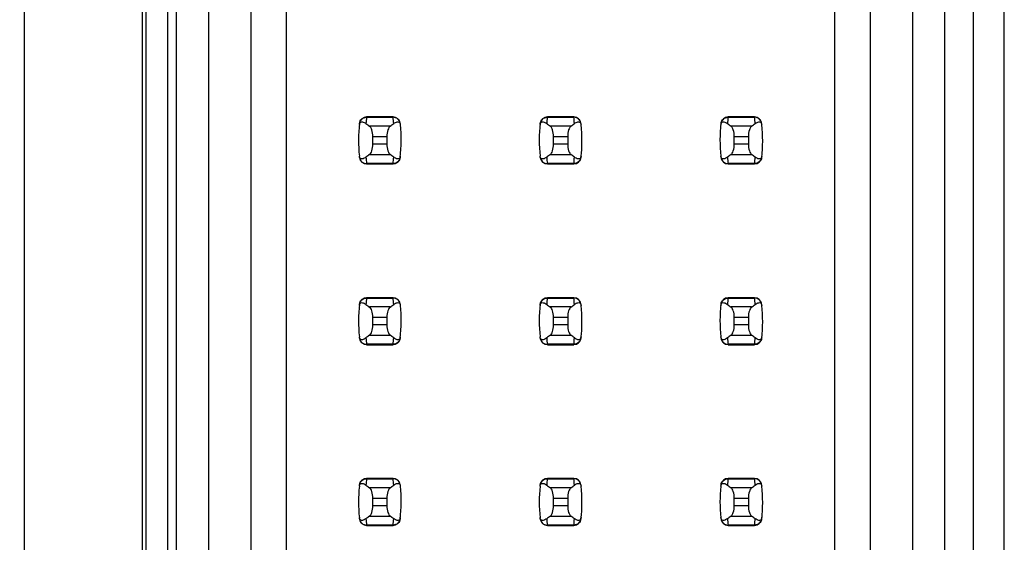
# Model space of a CAD drawing. Header units: inches. Extents: x 0 to 34, y 0 to 22.
# Tile 21 of 36: x 5.1 to 6.1, y 13.8 to 14.4. Entities that reach past the tile are written whole.
import ezdxf

# ---------------------------------------------------------------- set-up
doc = ezdxf.new("R2010")
doc.units = ezdxf.units.IN
doc.header["$LTSCALE"] = 1.87
doc.header["$MEASUREMENT"] = 0
doc.layers.get('0').update_dxf_attribs({"linetype": 'CONTINUOUS'})
doc.layers.add('DIMENSIONS', color=7, linetype='CONTINUOUS')
doc.styles.get("Standard").update_dxf_attribs({"font": 'txt', "width": 0.8})
doc.dimstyles.new('DIMSTYLE_2', dxfattribs={"dimtxt": 0.125, "dimasz": 0.18, "dimexe": 0.125, "dimexo": 0.0625, "dimgap": 0.03125, "dimtad": 0, "dimtih": 1, "dimtoh": 1, "dimlfac": 0.5, "dimzin": 4, "dimdsep": 46, "dimtxsty": 'STANDARD', "dimblk": '_FILLED', "dimblk1": '_FILLED', "dimblk2": '_FILLED', "dimcen": 0.09, "dimadec": 0, "dimazin": 0, "dimtp": 0.01, "dimtm": 0.01, "dimtfac": 1, "dimtofl": 0, "dimtmove": 0, "dimatfit": 3, "dimldrblk": '_FILLED', "dimfxl": 1, "dimtolj": 1, "dimtzin": 4, "dimarcsym": 0})

# ---------------------------------------------------------------- blocks, each defined once
blk = doc.blocks.new('*D24')
at = {"layer": 'DIMENSIONS', "color": 2, "linetype": 'CONTINUOUS'}
blk.add_line((5.1374, 14.8284), (4.2904, 14.8284), dxfattribs=at)
at = {"layer": 'DIMENSIONS', "color": 2, "linetype": 'CONTINUOUS', "insert": (4.2279, 14.8909), "char_height": 0.125, "width": 1.225, "attachment_point": 3, "line_spacing_factor": 0.9}
blk.add_mtext('4.15{\\Ftxt.shx;\\W1.000000;\\H0.125000; }[105.4]', dxfattribs=at)
blk = doc.blocks.new('_FILLED')
at = {"color": 0, "linetype": 'BYBLOCK'}
blk.add_solid([(0, 0), (-1, 0.1736), (-1, -0.1736)], dxfattribs=at)

msp = doc.modelspace()

# ---------------------------------------------------------------- linework, layer by layer
at = {"color": 7, "linetype": 'CONTINUOUS'}
for p, q in [((5.0659, 6.3484), (5.0659, 16.3564)), ((5.1959, 14.8584), (5.1959, 13.5624)), ((6.1499, 13.5624), (6.1499, 14.8584)), ((5.1999, 14.8284), (5.1999, 13.5324)), ((5.2239, 14.8284), (5.2239, 7.8744)), ((6.1159, 13.5324), (6.1159, 14.8284)), ((5.2338, 7.9085), (5.2338, 14.7983)), ((6.0842, 7.9085), (6.0842, 14.7983)), ((5.2692, 14.755), (5.2692, 13.4345)), ((5.3164, 13.4345), (5.3164, 14.7078)), ((6.0487, 13.4345), (6.0487, 14.6763)), ((5.3558, 13.4345), (5.3558, 14.6684)), ((6.0015, 14.629), (6.0015, 13.4345)), ((5.9621, 14.5896), (5.9621, 13.4345)), ((5.4736, 14.2794), (5.4443, 14.2794)), ((5.4443, 14.2794), (5.4443, 14.279)), ((5.4443, 14.279), (5.4736, 14.279)), ((5.4736, 14.279), (5.4736, 14.2794)), ((5.6736, 14.2794), (5.6443, 14.2794)), ((5.6443, 14.2794), (5.6443, 14.279)), ((5.6443, 14.279), (5.6736, 14.279)), ((5.6736, 14.279), (5.6736, 14.2794)), ((5.8736, 14.2794), (5.8443, 14.2794)), ((5.8443, 14.2794), (5.8443, 14.279)), ((5.8443, 14.279), (5.8736, 14.279)), ((5.8736, 14.279), (5.8736, 14.2794)), ((5.4703, 14.2691), (5.4476, 14.2691)), ((5.6703, 14.2691), (5.6476, 14.2691)), ((5.8703, 14.2691), (5.8476, 14.2691)), ((5.4511, 14.2492), (5.4511, 14.2577)), ((5.4511, 14.2577), (5.4668, 14.2577)), ((5.4668, 14.2577), (5.4668, 14.2492)), ((5.6511, 14.2492), (5.6511, 14.2577)), ((5.6511, 14.2577), (5.6668, 14.2577)), ((5.6668, 14.2577), (5.6668, 14.2492)), ((5.8511, 14.2492), (5.8511, 14.2577)), ((5.8511, 14.2577), (5.8668, 14.2577)), ((5.8668, 14.2577), (5.8668, 14.2492)), ((5.4668, 14.2492), (5.4511, 14.2492)), ((5.6668, 14.2492), (5.6511, 14.2492)), ((5.8668, 14.2492), (5.8511, 14.2492)), ((5.4476, 14.2378), (5.4703, 14.2378)), ((5.6476, 14.2378), (5.6703, 14.2378)), ((5.8476, 14.2378), (5.8703, 14.2378)), ((5.4736, 14.2278), (5.4443, 14.2278)), ((5.4443, 14.2278), (5.4443, 14.2274)), ((5.4443, 14.2274), (5.4736, 14.2274)), ((5.4736, 14.2274), (5.4736, 14.2278)), ((5.6736, 14.2278), (5.6443, 14.2278)), ((5.6443, 14.2278), (5.6443, 14.2274)), ((5.6443, 14.2274), (5.6736, 14.2274)), ((5.6736, 14.2274), (5.6736, 14.2278)), ((5.8736, 14.2278), (5.8443, 14.2278)), ((5.8443, 14.2278), (5.8443, 14.2274)), ((5.8443, 14.2274), (5.8736, 14.2274)), ((5.8736, 14.2274), (5.8736, 14.2278)), ((5.4736, 14.0794), (5.4443, 14.0794)), ((5.4443, 14.0794), (5.4443, 14.079)), ((5.4443, 14.079), (5.4736, 14.079)), ((5.4736, 14.079), (5.4736, 14.0794)), ((5.6736, 14.0794), (5.6443, 14.0794)), ((5.6443, 14.0794), (5.6443, 14.079)), ((5.6443, 14.079), (5.6736, 14.079)), ((5.6736, 14.079), (5.6736, 14.0794)), ((5.8736, 14.0794), (5.8443, 14.0794)), ((5.8443, 14.0794), (5.8443, 14.079)), ((5.8443, 14.079), (5.8736, 14.079)), ((5.8736, 14.079), (5.8736, 14.0794)), ((5.4703, 14.0691), (5.4476, 14.0691)), ((5.6703, 14.0691), (5.6476, 14.0691)), ((5.8703, 14.0691), (5.8476, 14.0691)), ((5.4511, 14.0492), (5.4511, 14.0577)), ((5.4511, 14.0577), (5.4668, 14.0577)), ((5.4668, 14.0577), (5.4668, 14.0492)), ((5.6511, 14.0492), (5.6511, 14.0577)), ((5.6511, 14.0577), (5.6668, 14.0577)), ((5.6668, 14.0577), (5.6668, 14.0492)), ((5.8511, 14.0492), (5.8511, 14.0577)), ((5.8511, 14.0577), (5.8668, 14.0577)), ((5.8668, 14.0577), (5.8668, 14.0492)), ((5.4668, 14.0492), (5.4511, 14.0492)), ((5.6668, 14.0492), (5.6511, 14.0492)), ((5.8668, 14.0492), (5.8511, 14.0492)), ((5.4476, 14.0378), (5.4703, 14.0378)), ((5.6476, 14.0378), (5.6703, 14.0378)), ((5.8476, 14.0378), (5.8703, 14.0378)), ((5.4736, 14.0278), (5.4443, 14.0278)), ((5.4443, 14.0278), (5.4443, 14.0274)), ((5.4443, 14.0274), (5.4736, 14.0274)), ((5.4736, 14.0274), (5.4736, 14.0278)), ((5.6736, 14.0278), (5.6443, 14.0278)), ((5.6443, 14.0278), (5.6443, 14.0274)), ((5.6443, 14.0274), (5.6736, 14.0274)), ((5.6736, 14.0274), (5.6736, 14.0278)), ((5.8736, 14.0278), (5.8443, 14.0278)), ((5.8443, 14.0278), (5.8443, 14.0274)), ((5.8443, 14.0274), (5.8736, 14.0274)), ((5.8736, 14.0274), (5.8736, 14.0278)), ((5.4736, 13.8794), (5.4443, 13.8794)), ((5.4443, 13.8794), (5.4443, 13.879)), ((5.4443, 13.879), (5.4736, 13.879)), ((5.4736, 13.879), (5.4736, 13.8794)), ((5.6736, 13.8794), (5.6443, 13.8794)), ((5.6443, 13.8794), (5.6443, 13.879)), ((5.6443, 13.879), (5.6736, 13.879)), ((5.6736, 13.879), (5.6736, 13.8794)), ((5.8736, 13.8794), (5.8443, 13.8794)), ((5.8443, 13.8794), (5.8443, 13.879)), ((5.8443, 13.879), (5.8736, 13.879)), ((5.8736, 13.879), (5.8736, 13.8794)), ((5.4703, 13.8691), (5.4476, 13.8691)), ((5.6703, 13.8691), (5.6476, 13.8691)), ((5.8703, 13.8691), (5.8476, 13.8691)), ((5.4511, 13.8492), (5.4511, 13.8577)), ((5.4511, 13.8577), (5.4668, 13.8577)), ((5.4668, 13.8492), (5.4511, 13.8492)), ((5.4668, 13.8577), (5.4668, 13.8492)), ((5.6511, 13.8492), (5.6511, 13.8577)), ((5.6511, 13.8577), (5.6668, 13.8577)), ((5.6668, 13.8492), (5.6511, 13.8492)), ((5.6668, 13.8577), (5.6668, 13.8492)), ((5.8511, 13.8492), (5.8511, 13.8577)), ((5.8511, 13.8577), (5.8668, 13.8577)), ((5.8668, 13.8492), (5.8511, 13.8492)), ((5.8668, 13.8577), (5.8668, 13.8492)), ((5.4476, 13.8378), (5.4703, 13.8378)), ((5.6476, 13.8378), (5.6703, 13.8378)), ((5.8476, 13.8378), (5.8703, 13.8378)), ((5.4736, 13.8278), (5.4443, 13.8278)), ((5.4443, 13.8278), (5.4443, 13.8274)), ((5.4443, 13.8274), (5.4736, 13.8274)), ((5.4736, 13.8274), (5.4736, 13.8278)), ((5.6736, 13.8278), (5.6443, 13.8278)), ((5.6443, 13.8278), (5.6443, 13.8274)), ((5.6443, 13.8274), (5.6736, 13.8274)), ((5.6736, 13.8274), (5.6736, 13.8278)), ((5.8736, 13.8278), (5.8443, 13.8278)), ((5.8443, 13.8278), (5.8443, 13.8274)), ((5.8443, 13.8274), (5.8736, 13.8274)), ((5.8736, 13.8274), (5.8736, 13.8278))]:
    msp.add_line(p, q, dxfattribs=at)
for centre, radius, start, end in [((5.4443, 14.2715), 0.00787, 90, 173.0471), ((5.5928, 14.261), 0.1496, 173.0991, 175.7944), ((5.4736, 14.2715), 0.00787, 6.9529, 90), ((5.3251, 14.261), 0.1496, 4.2056, 6.9009), ((5.6443, 14.2715), 0.00787, 90, 173.0471), ((5.7928, 14.261), 0.1496, 173.0991, 175.7944), ((5.6736, 14.2715), 0.00787, 6.9529, 90), ((5.5251, 14.261), 0.1496, 4.2056, 6.9009), ((5.8443, 14.2715), 0.00787, 90, 173.0471), ((5.9928, 14.261), 0.1496, 173.0991, 175.7944), ((5.8736, 14.2715), 0.00787, 6.9529, 90), ((5.7251, 14.261), 0.1496, 4.2056, 6.9009), ((5.5928, 14.2534), 0.1575, 173.0989, 186.3712), ((5.3251, 14.2534), 0.1575, 353.0989, 6.3712), ((5.7928, 14.2534), 0.1575, 173.0989, 186.3712), ((5.5251, 14.2534), 0.1575, 353.0989, 6.3712), ((5.9928, 14.2534), 0.1575, 173.0989, 186.3712), ((5.7251, 14.2534), 0.1575, 353.0989, 6.3712), ((5.4443, 14.2353), 0.00787, 186.9529, 270), ((5.5928, 14.2458), 0.1496, 184.2056, 186.9009), ((5.3251, 14.2458), 0.1496, 353.0991, 355.7944), ((5.4736, 14.2353), 0.00787, 270, 353.0471), ((5.6443, 14.2353), 0.00787, 186.9529, 270), ((5.7928, 14.2458), 0.1496, 184.2056, 186.9009), ((5.5251, 14.2458), 0.1496, 353.0991, 355.7944), ((5.6736, 14.2353), 0.00787, 270, 353.0471), ((5.8443, 14.2353), 0.00787, 186.9529, 270), ((5.9928, 14.2458), 0.1496, 184.2056, 186.9009), ((5.7251, 14.2458), 0.1496, 353.0991, 355.7944), ((5.8736, 14.2353), 0.00787, 270, 353.0471), ((5.4443, 14.0715), 0.00787, 90, 173.0471), ((5.5928, 14.061), 0.1496, 173.0991, 175.7944), ((5.4736, 14.0715), 0.00787, 6.9529, 90), ((5.3251, 14.061), 0.1496, 4.2056, 6.9009), ((5.6443, 14.0715), 0.00787, 90, 173.0471), ((5.7928, 14.061), 0.1496, 173.0991, 175.7944), ((5.6736, 14.0715), 0.00787, 6.9529, 90), ((5.5251, 14.061), 0.1496, 4.2056, 6.9009), ((5.8443, 14.0715), 0.00787, 90, 173.0471), ((5.9928, 14.061), 0.1496, 173.0991, 175.7944), ((5.8736, 14.0715), 0.00787, 6.9529, 90), ((5.7251, 14.061), 0.1496, 4.2056, 6.9009), ((5.5928, 14.0534), 0.1575, 173.0989, 186.3712), ((5.3251, 14.0534), 0.1575, 353.0989, 6.3712), ((5.7928, 14.0534), 0.1575, 173.0989, 186.3712), ((5.5251, 14.0534), 0.1575, 353.0989, 6.3712), ((5.9928, 14.0534), 0.1575, 173.0989, 186.3712), ((5.7251, 14.0534), 0.1575, 353.0989, 6.3712), ((5.4443, 14.0353), 0.00787, 186.9529, 270), ((5.5928, 14.0458), 0.1496, 184.2056, 186.9009), ((5.3251, 14.0458), 0.1496, 353.0991, 355.7944), ((5.4736, 14.0353), 0.00787, 270, 353.0471), ((5.6443, 14.0353), 0.00787, 186.9529, 270), ((5.7928, 14.0458), 0.1496, 184.2056, 186.9009), ((5.5251, 14.0458), 0.1496, 353.0991, 355.7944), ((5.6736, 14.0353), 0.00787, 270, 353.0471), ((5.8443, 14.0353), 0.00787, 186.9529, 270), ((5.9928, 14.0458), 0.1496, 184.2056, 186.9009), ((5.7251, 14.0458), 0.1496, 353.0991, 355.7944), ((5.8736, 14.0353), 0.00787, 270, 353.0471), ((5.5928, 13.8534), 0.1575, 173.6288, 186.3712), ((5.4443, 13.8715), 0.00787, 90, 173.0471), ((5.5928, 13.861), 0.1496, 173.0991, 175.7944), ((5.4736, 13.8715), 0.00787, 6.9529, 90), ((5.3251, 13.861), 0.1496, 4.2056, 6.9009), ((5.3251, 13.8534), 0.1575, 353.0989, 6.3712), ((5.7928, 13.8534), 0.1575, 173.6288, 186.3712), ((5.6443, 13.8715), 0.00787, 90, 173.0471), ((5.7928, 13.861), 0.1496, 173.0991, 175.7944), ((5.6736, 13.8715), 0.00787, 6.9529, 90), ((5.5251, 13.861), 0.1496, 4.2056, 6.9009), ((5.5251, 13.8534), 0.1575, 353.0989, 6.3712), ((5.9928, 13.8534), 0.1575, 173.6288, 186.3712), ((5.8443, 13.8715), 0.00787, 90, 173.0471), ((5.9928, 13.861), 0.1496, 173.0991, 175.7944), ((5.8736, 13.8715), 0.00787, 6.9529, 90), ((5.7251, 13.861), 0.1496, 4.2056, 6.9009), ((5.7251, 13.8534), 0.1575, 353.0989, 6.3712), ((5.4443, 13.8353), 0.00787, 186.9529, 270), ((5.5928, 13.8458), 0.1496, 184.2056, 186.9009), ((5.3251, 13.8458), 0.1496, 353.0991, 355.7944), ((5.4736, 13.8353), 0.00787, 270, 353.0471), ((5.6443, 13.8353), 0.00787, 186.9529, 270), ((5.7928, 13.8458), 0.1496, 184.2056, 186.9009), ((5.5251, 13.8458), 0.1496, 353.0991, 355.7944), ((5.6736, 13.8353), 0.00787, 270, 353.0471), ((5.8443, 13.8353), 0.00787, 186.9529, 270), ((5.9928, 13.8458), 0.1496, 184.2056, 186.9009), ((5.7251, 13.8458), 0.1496, 353.0991, 355.7944), ((5.8736, 13.8353), 0.00787, 270, 353.0471)]:
    msp.add_arc(centre, radius, start, end, dxfattribs=at)
for centre, start_param, end_param in [((5.8151, 14.3069), -2.804032, -2.774684), ((5.1028, 14.3069), -0.366909, -0.33756), ((6.0151, 14.3069), -2.804032, -2.774684), ((5.3028, 14.3069), -0.366909, -0.33756), ((6.2151, 14.3069), -2.804032, -2.774684), ((5.5028, 14.3069), -0.366909, -0.33756), ((5.8151, 14.1999), 2.774684, 2.804032), ((5.1028, 14.1999), 0.33756, 0.366909), ((6.0151, 14.1999), 2.774684, 2.804032), ((5.3028, 14.1999), 0.33756, 0.366909), ((6.2151, 14.1999), 2.774684, 2.804032), ((5.5028, 14.1999), 0.33756, 0.366909), ((5.8151, 14.1069), -2.804032, -2.774684), ((5.1028, 14.1069), -0.366909, -0.33756), ((6.0151, 14.1069), -2.804032, -2.774684), ((5.3028, 14.1069), -0.366909, -0.33756), ((6.2151, 14.1069), -2.804032, -2.774684), ((5.5028, 14.1069), -0.366909, -0.33756), ((5.8151, 13.9999), 2.774684, 2.804032), ((5.1028, 13.9999), 0.33756, 0.366909), ((6.0151, 13.9999), 2.774684, 2.804032), ((5.3028, 13.9999), 0.33756, 0.366909), ((6.2151, 13.9999), 2.774684, 2.804032), ((5.5028, 13.9999), 0.33756, 0.366909), ((5.8151, 13.9069), -2.804032, -2.774684), ((5.1028, 13.9069), -0.366909, -0.33756), ((6.0151, 13.9069), -2.804032, -2.774684), ((5.3028, 13.9069), -0.366909, -0.33756), ((6.2151, 13.9069), -2.804032, -2.774684), ((5.5028, 13.9069), -0.366909, -0.33756), ((5.8151, 13.7999), 2.774684, 2.804032), ((5.1028, 13.7999), 0.33756, 0.366909), ((6.0151, 13.7999), 2.774684, 2.804032), ((5.3028, 13.7999), 0.33756, 0.366909), ((6.2151, 13.7999), 2.774684, 2.804032), ((5.5028, 13.7999), 0.33756, 0.366909)]:
    msp.add_ellipse(centre, major_axis=(0.3937, 0), ratio=0.267949, start_param=start_param, end_param=end_param, dxfattribs=at)
for points, knots in [([(5.4363, 14.2709), (5.4364, 14.2716), (5.4367, 14.2727), (5.438, 14.2739), (5.4398, 14.274), (5.4417, 14.2733), (5.443, 14.2725), (5.4436, 14.272)], [0, 0, 0, 0, 0.221573, 0.342081, 0.537638, 0.75178, 1, 1, 1, 1]), ([(5.4365, 14.2723), (5.4367, 14.2741), (5.4386, 14.2777), (5.4424, 14.279), (5.4443, 14.279)], [0, 0, 0, 0, 0.49418, 1, 1, 1, 1]), ([(5.4814, 14.2723), (5.4812, 14.2741), (5.4793, 14.2777), (5.4755, 14.279), (5.4736, 14.279)], [0, 0, 0, 0, 0.49418, 1, 1, 1, 1]), ([(5.4743, 14.272), (5.4749, 14.2725), (5.4762, 14.2733), (5.4781, 14.274), (5.4799, 14.2739), (5.4813, 14.2727), (5.4815, 14.2716), (5.4816, 14.2709)], [0, 0, 0, 0, 0.248219, 0.462352, 0.657907, 0.778419, 1, 1, 1, 1]), ([(5.6363, 14.2709), (5.6364, 14.2716), (5.6367, 14.2727), (5.638, 14.2739), (5.6398, 14.274), (5.6417, 14.2733), (5.643, 14.2725), (5.6436, 14.272)], [0, 0, 0, 0, 0.221573, 0.342081, 0.537638, 0.75178, 1, 1, 1, 1]), ([(5.6365, 14.2723), (5.6367, 14.2741), (5.6386, 14.2777), (5.6424, 14.279), (5.6443, 14.279)], [0, 0, 0, 0, 0.49418, 1, 1, 1, 1]), ([(5.6814, 14.2723), (5.6812, 14.2741), (5.6793, 14.2777), (5.6755, 14.279), (5.6736, 14.279)], [0, 0, 0, 0, 0.49418, 1, 1, 1, 1]), ([(5.6743, 14.272), (5.6749, 14.2725), (5.6762, 14.2733), (5.6781, 14.274), (5.6799, 14.2739), (5.6813, 14.2727), (5.6815, 14.2716), (5.6816, 14.2709)], [0, 0, 0, 0, 0.248219, 0.462352, 0.657907, 0.778419, 1, 1, 1, 1]), ([(5.8363, 14.2709), (5.8364, 14.2716), (5.8367, 14.2727), (5.838, 14.2739), (5.8398, 14.274), (5.8417, 14.2733), (5.843, 14.2725), (5.8436, 14.272)], [0, 0, 0, 0, 0.221573, 0.342081, 0.537638, 0.75178, 1, 1, 1, 1]), ([(5.8365, 14.2723), (5.8367, 14.2741), (5.8386, 14.2777), (5.8424, 14.279), (5.8443, 14.279)], [0, 0, 0, 0, 0.49418, 1, 1, 1, 1]), ([(5.8814, 14.2723), (5.8812, 14.2741), (5.8793, 14.2777), (5.8755, 14.279), (5.8736, 14.279)], [0, 0, 0, 0, 0.49418, 1, 1, 1, 1]), ([(5.8743, 14.272), (5.8749, 14.2725), (5.8762, 14.2733), (5.8781, 14.274), (5.8799, 14.2739), (5.8813, 14.2727), (5.8815, 14.2716), (5.8816, 14.2709)], [0, 0, 0, 0, 0.248219, 0.462352, 0.657907, 0.778419, 1, 1, 1, 1]), ([(5.4511, 14.2577), (5.4511, 14.2602), (5.4507, 14.2636), (5.4492, 14.2674), (5.4482, 14.2687), (5.4476, 14.2691)], [0, 0, 0, 0, 0.604658, 0.834309, 1, 1, 1, 1]), ([(5.4703, 14.2691), (5.4698, 14.2687), (5.4688, 14.2674), (5.4672, 14.2636), (5.4668, 14.2602), (5.4668, 14.2577)], [0, 0, 0, 0, 0.165672, 0.395352, 1, 1, 1, 1]), ([(5.6511, 14.2577), (5.6511, 14.2602), (5.6507, 14.2636), (5.6492, 14.2674), (5.6482, 14.2687), (5.6476, 14.2691)], [0, 0, 0, 0, 0.604658, 0.834309, 1, 1, 1, 1]), ([(5.6703, 14.2691), (5.6698, 14.2687), (5.6688, 14.2674), (5.6672, 14.2636), (5.6668, 14.2602), (5.6668, 14.2577)], [0, 0, 0, 0, 0.165672, 0.395352, 1, 1, 1, 1]), ([(5.8511, 14.2577), (5.8511, 14.2602), (5.8507, 14.2636), (5.8492, 14.2674), (5.8482, 14.2687), (5.8476, 14.2691)], [0, 0, 0, 0, 0.604658, 0.834309, 1, 1, 1, 1]), ([(5.8703, 14.2691), (5.8698, 14.2687), (5.8688, 14.2674), (5.8672, 14.2636), (5.8668, 14.2602), (5.8668, 14.2577)], [0, 0, 0, 0, 0.165672, 0.395352, 1, 1, 1, 1]), ([(5.4476, 14.2378), (5.4482, 14.2381), (5.4492, 14.2395), (5.4507, 14.2432), (5.4511, 14.2467), (5.4511, 14.2492)], [0, 0, 0, 0, 0.165672, 0.395352, 1, 1, 1, 1]), ([(5.4668, 14.2492), (5.4668, 14.2467), (5.4672, 14.2432), (5.4688, 14.2395), (5.4698, 14.2381), (5.4703, 14.2378)], [0, 0, 0, 0, 0.604658, 0.834309, 1, 1, 1, 1]), ([(5.6476, 14.2378), (5.6482, 14.2381), (5.6492, 14.2395), (5.6507, 14.2432), (5.6511, 14.2467), (5.6511, 14.2492)], [0, 0, 0, 0, 0.165672, 0.395352, 1, 1, 1, 1]), ([(5.6668, 14.2492), (5.6668, 14.2467), (5.6672, 14.2432), (5.6688, 14.2395), (5.6698, 14.2381), (5.6703, 14.2378)], [0, 0, 0, 0, 0.604658, 0.834309, 1, 1, 1, 1]), ([(5.8476, 14.2378), (5.8482, 14.2381), (5.8492, 14.2395), (5.8507, 14.2432), (5.8511, 14.2467), (5.8511, 14.2492)], [0, 0, 0, 0, 0.165672, 0.395352, 1, 1, 1, 1]), ([(5.8668, 14.2492), (5.8668, 14.2467), (5.8672, 14.2432), (5.8688, 14.2395), (5.8698, 14.2381), (5.8703, 14.2378)], [0, 0, 0, 0, 0.604658, 0.834309, 1, 1, 1, 1]), ([(5.4436, 14.2348), (5.443, 14.2344), (5.4417, 14.2336), (5.4398, 14.2328), (5.438, 14.2329), (5.4367, 14.2341), (5.4364, 14.2353), (5.4363, 14.236)], [0, 0, 0, 0, 0.248219, 0.462352, 0.657906, 0.77842, 1, 1, 1, 1]), ([(5.4365, 14.2345), (5.4367, 14.2327), (5.4386, 14.2291), (5.4424, 14.2278), (5.4443, 14.2278)], [0, 0, 0, 0, 0.49418, 1, 1, 1, 1]), ([(5.4814, 14.2345), (5.4812, 14.2327), (5.4793, 14.2291), (5.4755, 14.2278), (5.4736, 14.2278)], [0, 0, 0, 0, 0.49418, 1, 1, 1, 1]), ([(5.4816, 14.236), (5.4815, 14.2353), (5.4813, 14.2341), (5.4799, 14.2329), (5.4781, 14.2328), (5.4762, 14.2336), (5.4749, 14.2344), (5.4743, 14.2348)], [0, 0, 0, 0, 0.221528, 0.34208, 0.53764, 0.751766, 1, 1, 1, 1]), ([(5.6436, 14.2348), (5.643, 14.2344), (5.6417, 14.2336), (5.6398, 14.2328), (5.638, 14.2329), (5.6367, 14.2341), (5.6364, 14.2353), (5.6363, 14.236)], [0, 0, 0, 0, 0.248219, 0.462352, 0.657906, 0.77842, 1, 1, 1, 1]), ([(5.6365, 14.2345), (5.6367, 14.2327), (5.6386, 14.2291), (5.6424, 14.2278), (5.6443, 14.2278)], [0, 0, 0, 0, 0.49418, 1, 1, 1, 1]), ([(5.6814, 14.2345), (5.6812, 14.2327), (5.6793, 14.2291), (5.6755, 14.2278), (5.6736, 14.2278)], [0, 0, 0, 0, 0.49418, 1, 1, 1, 1]), ([(5.6816, 14.236), (5.6815, 14.2353), (5.6813, 14.2341), (5.6799, 14.2329), (5.6781, 14.2328), (5.6762, 14.2336), (5.6749, 14.2344), (5.6743, 14.2348)], [0, 0, 0, 0, 0.221528, 0.34208, 0.53764, 0.751766, 1, 1, 1, 1]), ([(5.8436, 14.2348), (5.843, 14.2344), (5.8417, 14.2336), (5.8398, 14.2328), (5.838, 14.2329), (5.8367, 14.2341), (5.8364, 14.2353), (5.8363, 14.236)], [0, 0, 0, 0, 0.248219, 0.462352, 0.657906, 0.77842, 1, 1, 1, 1]), ([(5.8365, 14.2345), (5.8367, 14.2327), (5.8386, 14.2291), (5.8424, 14.2278), (5.8443, 14.2278)], [0, 0, 0, 0, 0.49418, 1, 1, 1, 1]), ([(5.8814, 14.2345), (5.8812, 14.2327), (5.8793, 14.2291), (5.8755, 14.2278), (5.8736, 14.2278)], [0, 0, 0, 0, 0.49418, 1, 1, 1, 1]), ([(5.8816, 14.236), (5.8815, 14.2353), (5.8813, 14.2341), (5.8799, 14.2329), (5.8781, 14.2328), (5.8762, 14.2336), (5.8749, 14.2344), (5.8743, 14.2348)], [0, 0, 0, 0, 0.221528, 0.34208, 0.53764, 0.751766, 1, 1, 1, 1]), ([(5.4365, 14.0723), (5.4367, 14.0741), (5.4386, 14.0777), (5.4424, 14.079), (5.4443, 14.079)], [0, 0, 0, 0, 0.49418, 1, 1, 1, 1]), ([(5.4814, 14.0723), (5.4812, 14.0741), (5.4793, 14.0777), (5.4755, 14.079), (5.4736, 14.079)], [0, 0, 0, 0, 0.49418, 1, 1, 1, 1]), ([(5.6365, 14.0723), (5.6367, 14.0741), (5.6386, 14.0777), (5.6424, 14.079), (5.6443, 14.079)], [0, 0, 0, 0, 0.49418, 1, 1, 1, 1]), ([(5.6814, 14.0723), (5.6812, 14.0741), (5.6793, 14.0777), (5.6755, 14.079), (5.6736, 14.079)], [0, 0, 0, 0, 0.49418, 1, 1, 1, 1]), ([(5.8365, 14.0723), (5.8367, 14.0741), (5.8386, 14.0777), (5.8424, 14.079), (5.8443, 14.079)], [0, 0, 0, 0, 0.49418, 1, 1, 1, 1]), ([(5.8814, 14.0723), (5.8812, 14.0741), (5.8793, 14.0777), (5.8755, 14.079), (5.8736, 14.079)], [0, 0, 0, 0, 0.49418, 1, 1, 1, 1]), ([(5.4363, 14.0709), (5.4364, 14.0716), (5.4367, 14.0727), (5.438, 14.0739), (5.4398, 14.074), (5.4417, 14.0733), (5.443, 14.0725), (5.4436, 14.072)], [0, 0, 0, 0, 0.221573, 0.342081, 0.537638, 0.75178, 1, 1, 1, 1]), ([(5.4511, 14.0577), (5.4511, 14.0602), (5.4507, 14.0636), (5.4492, 14.0674), (5.4482, 14.0687), (5.4476, 14.0691)], [0, 0, 0, 0, 0.604658, 0.834309, 1, 1, 1, 1]), ([(5.4703, 14.0691), (5.4698, 14.0687), (5.4688, 14.0674), (5.4672, 14.0636), (5.4668, 14.0602), (5.4668, 14.0577)], [0, 0, 0, 0, 0.165672, 0.395352, 1, 1, 1, 1]), ([(5.4743, 14.072), (5.4749, 14.0725), (5.4762, 14.0733), (5.4781, 14.074), (5.4799, 14.0739), (5.4813, 14.0727), (5.4815, 14.0716), (5.4816, 14.0709)], [0, 0, 0, 0, 0.248219, 0.462352, 0.657907, 0.778419, 1, 1, 1, 1]), ([(5.6363, 14.0709), (5.6364, 14.0716), (5.6367, 14.0727), (5.638, 14.0739), (5.6398, 14.074), (5.6417, 14.0733), (5.643, 14.0725), (5.6436, 14.072)], [0, 0, 0, 0, 0.221573, 0.342081, 0.537638, 0.75178, 1, 1, 1, 1]), ([(5.6511, 14.0577), (5.6511, 14.0602), (5.6507, 14.0636), (5.6492, 14.0674), (5.6482, 14.0687), (5.6476, 14.0691)], [0, 0, 0, 0, 0.604658, 0.834309, 1, 1, 1, 1]), ([(5.6703, 14.0691), (5.6698, 14.0687), (5.6688, 14.0674), (5.6672, 14.0636), (5.6668, 14.0602), (5.6668, 14.0577)], [0, 0, 0, 0, 0.165672, 0.395352, 1, 1, 1, 1]), ([(5.6743, 14.072), (5.6749, 14.0725), (5.6762, 14.0733), (5.6781, 14.074), (5.6799, 14.0739), (5.6813, 14.0727), (5.6815, 14.0716), (5.6816, 14.0709)], [0, 0, 0, 0, 0.248219, 0.462352, 0.657907, 0.778419, 1, 1, 1, 1]), ([(5.8363, 14.0709), (5.8364, 14.0716), (5.8367, 14.0727), (5.838, 14.0739), (5.8398, 14.074), (5.8417, 14.0733), (5.843, 14.0725), (5.8436, 14.072)], [0, 0, 0, 0, 0.221573, 0.342081, 0.537638, 0.75178, 1, 1, 1, 1]), ([(5.8511, 14.0577), (5.8511, 14.0602), (5.8507, 14.0636), (5.8492, 14.0674), (5.8482, 14.0687), (5.8476, 14.0691)], [0, 0, 0, 0, 0.604658, 0.834309, 1, 1, 1, 1]), ([(5.8703, 14.0691), (5.8698, 14.0687), (5.8688, 14.0674), (5.8672, 14.0636), (5.8668, 14.0602), (5.8668, 14.0577)], [0, 0, 0, 0, 0.165672, 0.395352, 1, 1, 1, 1]), ([(5.8743, 14.072), (5.8749, 14.0725), (5.8762, 14.0733), (5.8781, 14.074), (5.8799, 14.0739), (5.8813, 14.0727), (5.8815, 14.0716), (5.8816, 14.0709)], [0, 0, 0, 0, 0.248219, 0.462352, 0.657907, 0.778419, 1, 1, 1, 1]), ([(5.4476, 14.0378), (5.4482, 14.0381), (5.4492, 14.0395), (5.4507, 14.0432), (5.4511, 14.0467), (5.4511, 14.0492)], [0, 0, 0, 0, 0.165672, 0.395352, 1, 1, 1, 1]), ([(5.4668, 14.0492), (5.4668, 14.0467), (5.4672, 14.0432), (5.4688, 14.0395), (5.4698, 14.0381), (5.4703, 14.0378)], [0, 0, 0, 0, 0.604658, 0.834309, 1, 1, 1, 1]), ([(5.6476, 14.0378), (5.6482, 14.0381), (5.6492, 14.0395), (5.6507, 14.0432), (5.6511, 14.0467), (5.6511, 14.0492)], [0, 0, 0, 0, 0.165672, 0.395352, 1, 1, 1, 1]), ([(5.6668, 14.0492), (5.6668, 14.0467), (5.6672, 14.0432), (5.6688, 14.0395), (5.6698, 14.0381), (5.6703, 14.0378)], [0, 0, 0, 0, 0.604658, 0.834309, 1, 1, 1, 1]), ([(5.8476, 14.0378), (5.8482, 14.0381), (5.8492, 14.0395), (5.8507, 14.0432), (5.8511, 14.0467), (5.8511, 14.0492)], [0, 0, 0, 0, 0.165672, 0.395352, 1, 1, 1, 1]), ([(5.8668, 14.0492), (5.8668, 14.0467), (5.8672, 14.0432), (5.8688, 14.0395), (5.8698, 14.0381), (5.8703, 14.0378)], [0, 0, 0, 0, 0.604658, 0.834309, 1, 1, 1, 1]), ([(5.4436, 14.0348), (5.443, 14.0344), (5.4417, 14.0336), (5.4398, 14.0328), (5.438, 14.0329), (5.4367, 14.0341), (5.4364, 14.0353), (5.4363, 14.036)], [0, 0, 0, 0, 0.248219, 0.462352, 0.657906, 0.77842, 1, 1, 1, 1]), ([(5.4365, 14.0345), (5.4367, 14.0327), (5.4386, 14.0291), (5.4424, 14.0278), (5.4443, 14.0278)], [0, 0, 0, 0, 0.49418, 1, 1, 1, 1]), ([(5.4814, 14.0345), (5.4812, 14.0327), (5.4793, 14.0291), (5.4755, 14.0278), (5.4736, 14.0278)], [0, 0, 0, 0, 0.49418, 1, 1, 1, 1]), ([(5.4816, 14.036), (5.4815, 14.0353), (5.4813, 14.0341), (5.4799, 14.0329), (5.4781, 14.0328), (5.4762, 14.0336), (5.4749, 14.0344), (5.4743, 14.0348)], [0, 0, 0, 0, 0.221528, 0.34208, 0.53764, 0.751766, 1, 1, 1, 1]), ([(5.6436, 14.0348), (5.643, 14.0344), (5.6417, 14.0336), (5.6398, 14.0328), (5.638, 14.0329), (5.6367, 14.0341), (5.6364, 14.0353), (5.6363, 14.036)], [0, 0, 0, 0, 0.248219, 0.462352, 0.657906, 0.77842, 1, 1, 1, 1]), ([(5.6365, 14.0345), (5.6367, 14.0327), (5.6386, 14.0291), (5.6424, 14.0278), (5.6443, 14.0278)], [0, 0, 0, 0, 0.49418, 1, 1, 1, 1]), ([(5.6814, 14.0345), (5.6812, 14.0327), (5.6793, 14.0291), (5.6755, 14.0278), (5.6736, 14.0278)], [0, 0, 0, 0, 0.49418, 1, 1, 1, 1]), ([(5.6816, 14.036), (5.6815, 14.0353), (5.6813, 14.0341), (5.6799, 14.0329), (5.6781, 14.0328), (5.6762, 14.0336), (5.6749, 14.0344), (5.6743, 14.0348)], [0, 0, 0, 0, 0.221528, 0.34208, 0.53764, 0.751766, 1, 1, 1, 1]), ([(5.8436, 14.0348), (5.843, 14.0344), (5.8417, 14.0336), (5.8398, 14.0328), (5.838, 14.0329), (5.8367, 14.0341), (5.8364, 14.0353), (5.8363, 14.036)], [0, 0, 0, 0, 0.248219, 0.462352, 0.657906, 0.77842, 1, 1, 1, 1]), ([(5.8365, 14.0345), (5.8367, 14.0327), (5.8386, 14.0291), (5.8424, 14.0278), (5.8443, 14.0278)], [0, 0, 0, 0, 0.49418, 1, 1, 1, 1]), ([(5.8814, 14.0345), (5.8812, 14.0327), (5.8793, 14.0291), (5.8755, 14.0278), (5.8736, 14.0278)], [0, 0, 0, 0, 0.49418, 1, 1, 1, 1]), ([(5.8816, 14.036), (5.8815, 14.0353), (5.8813, 14.0341), (5.8799, 14.0329), (5.8781, 14.0328), (5.8762, 14.0336), (5.8749, 14.0344), (5.8743, 14.0348)], [0, 0, 0, 0, 0.221528, 0.34208, 0.53764, 0.751766, 1, 1, 1, 1]), ([(5.4363, 13.8709), (5.4364, 13.8716), (5.4367, 13.8727), (5.438, 13.8739), (5.4398, 13.874), (5.4417, 13.8733), (5.443, 13.8725), (5.4436, 13.872)], [0, 0, 0, 0, 0.221573, 0.342081, 0.537638, 0.75178, 1, 1, 1, 1]), ([(5.4365, 13.8723), (5.4367, 13.8741), (5.4386, 13.8777), (5.4424, 13.879), (5.4443, 13.879)], [0, 0, 0, 0, 0.49418, 1, 1, 1, 1]), ([(5.4814, 13.8723), (5.4812, 13.8741), (5.4793, 13.8777), (5.4755, 13.879), (5.4736, 13.879)], [0, 0, 0, 0, 0.49418, 1, 1, 1, 1]), ([(5.4743, 13.872), (5.4749, 13.8725), (5.4762, 13.8733), (5.4781, 13.874), (5.4799, 13.8739), (5.4813, 13.8727), (5.4815, 13.8716), (5.4816, 13.8709)], [0, 0, 0, 0, 0.248219, 0.462352, 0.657907, 0.778419, 1, 1, 1, 1]), ([(5.6363, 13.8709), (5.6364, 13.8716), (5.6367, 13.8727), (5.638, 13.8739), (5.6398, 13.874), (5.6417, 13.8733), (5.643, 13.8725), (5.6436, 13.872)], [0, 0, 0, 0, 0.221573, 0.342081, 0.537638, 0.75178, 1, 1, 1, 1]), ([(5.6365, 13.8723), (5.6367, 13.8741), (5.6386, 13.8777), (5.6424, 13.879), (5.6443, 13.879)], [0, 0, 0, 0, 0.49418, 1, 1, 1, 1]), ([(5.6814, 13.8723), (5.6812, 13.8741), (5.6793, 13.8777), (5.6755, 13.879), (5.6736, 13.879)], [0, 0, 0, 0, 0.49418, 1, 1, 1, 1]), ([(5.6743, 13.872), (5.6749, 13.8725), (5.6762, 13.8733), (5.6781, 13.874), (5.6799, 13.8739), (5.6813, 13.8727), (5.6815, 13.8716), (5.6816, 13.8709)], [0, 0, 0, 0, 0.248219, 0.462352, 0.657907, 0.778419, 1, 1, 1, 1]), ([(5.8363, 13.8709), (5.8364, 13.8716), (5.8367, 13.8727), (5.838, 13.8739), (5.8398, 13.874), (5.8417, 13.8733), (5.843, 13.8725), (5.8436, 13.872)], [0, 0, 0, 0, 0.221573, 0.342081, 0.537638, 0.75178, 1, 1, 1, 1]), ([(5.8365, 13.8723), (5.8367, 13.8741), (5.8386, 13.8777), (5.8424, 13.879), (5.8443, 13.879)], [0, 0, 0, 0, 0.49418, 1, 1, 1, 1]), ([(5.8814, 13.8723), (5.8812, 13.8741), (5.8793, 13.8777), (5.8755, 13.879), (5.8736, 13.879)], [0, 0, 0, 0, 0.49418, 1, 1, 1, 1]), ([(5.8743, 13.872), (5.8749, 13.8725), (5.8762, 13.8733), (5.8781, 13.874), (5.8799, 13.8739), (5.8813, 13.8727), (5.8815, 13.8716), (5.8816, 13.8709)], [0, 0, 0, 0, 0.248219, 0.462352, 0.657907, 0.778419, 1, 1, 1, 1]), ([(5.4511, 13.8577), (5.4511, 13.8602), (5.4507, 13.8636), (5.4492, 13.8674), (5.4482, 13.8687), (5.4476, 13.8691)], [0, 0, 0, 0, 0.604658, 0.834309, 1, 1, 1, 1]), ([(5.4703, 13.8691), (5.4698, 13.8687), (5.4688, 13.8674), (5.4672, 13.8636), (5.4668, 13.8602), (5.4668, 13.8577)], [0, 0, 0, 0, 0.165672, 0.395352, 1, 1, 1, 1]), ([(5.6511, 13.8577), (5.6511, 13.8602), (5.6507, 13.8636), (5.6492, 13.8674), (5.6482, 13.8687), (5.6476, 13.8691)], [0, 0, 0, 0, 0.604658, 0.834309, 1, 1, 1, 1]), ([(5.6703, 13.8691), (5.6698, 13.8687), (5.6688, 13.8674), (5.6672, 13.8636), (5.6668, 13.8602), (5.6668, 13.8577)], [0, 0, 0, 0, 0.165672, 0.395352, 1, 1, 1, 1]), ([(5.8511, 13.8577), (5.8511, 13.8602), (5.8507, 13.8636), (5.8492, 13.8674), (5.8482, 13.8687), (5.8476, 13.8691)], [0, 0, 0, 0, 0.604658, 0.834309, 1, 1, 1, 1]), ([(5.8703, 13.8691), (5.8698, 13.8687), (5.8688, 13.8674), (5.8672, 13.8636), (5.8668, 13.8602), (5.8668, 13.8577)], [0, 0, 0, 0, 0.165672, 0.395352, 1, 1, 1, 1]), ([(5.4476, 13.8378), (5.4482, 13.8381), (5.4492, 13.8395), (5.4507, 13.8432), (5.4511, 13.8467), (5.4511, 13.8492)], [0, 0, 0, 0, 0.165672, 0.395352, 1, 1, 1, 1]), ([(5.4668, 13.8492), (5.4668, 13.8467), (5.4672, 13.8432), (5.4688, 13.8395), (5.4698, 13.8381), (5.4703, 13.8378)], [0, 0, 0, 0, 0.604658, 0.834309, 1, 1, 1, 1]), ([(5.6476, 13.8378), (5.6482, 13.8381), (5.6492, 13.8395), (5.6507, 13.8432), (5.6511, 13.8467), (5.6511, 13.8492)], [0, 0, 0, 0, 0.165672, 0.395352, 1, 1, 1, 1]), ([(5.6668, 13.8492), (5.6668, 13.8467), (5.6672, 13.8432), (5.6688, 13.8395), (5.6698, 13.8381), (5.6703, 13.8378)], [0, 0, 0, 0, 0.604658, 0.834309, 1, 1, 1, 1]), ([(5.8476, 13.8378), (5.8482, 13.8381), (5.8492, 13.8395), (5.8507, 13.8432), (5.8511, 13.8467), (5.8511, 13.8492)], [0, 0, 0, 0, 0.165672, 0.395352, 1, 1, 1, 1]), ([(5.8668, 13.8492), (5.8668, 13.8467), (5.8672, 13.8432), (5.8688, 13.8395), (5.8698, 13.8381), (5.8703, 13.8378)], [0, 0, 0, 0, 0.604658, 0.834309, 1, 1, 1, 1]), ([(5.4436, 13.8348), (5.443, 13.8344), (5.4417, 13.8336), (5.4398, 13.8328), (5.438, 13.8329), (5.4367, 13.8341), (5.4364, 13.8353), (5.4363, 13.836)], [0, 0, 0, 0, 0.248219, 0.462352, 0.657906, 0.77842, 1, 1, 1, 1]), ([(5.4365, 13.8345), (5.4367, 13.8327), (5.4386, 13.8291), (5.4424, 13.8278), (5.4443, 13.8278)], [0, 0, 0, 0, 0.49418, 1, 1, 1, 1]), ([(5.4814, 13.8345), (5.4812, 13.8327), (5.4793, 13.8291), (5.4755, 13.8278), (5.4736, 13.8278)], [0, 0, 0, 0, 0.49418, 1, 1, 1, 1]), ([(5.4816, 13.836), (5.4815, 13.8353), (5.4813, 13.8341), (5.4799, 13.8329), (5.4781, 13.8328), (5.4762, 13.8336), (5.4749, 13.8344), (5.4743, 13.8348)], [0, 0, 0, 0, 0.221528, 0.34208, 0.53764, 0.751766, 1, 1, 1, 1]), ([(5.6436, 13.8348), (5.643, 13.8344), (5.6417, 13.8336), (5.6398, 13.8328), (5.638, 13.8329), (5.6367, 13.8341), (5.6364, 13.8353), (5.6363, 13.836)], [0, 0, 0, 0, 0.248219, 0.462352, 0.657906, 0.77842, 1, 1, 1, 1]), ([(5.6365, 13.8345), (5.6367, 13.8327), (5.6386, 13.8291), (5.6424, 13.8278), (5.6443, 13.8278)], [0, 0, 0, 0, 0.49418, 1, 1, 1, 1]), ([(5.6814, 13.8345), (5.6812, 13.8327), (5.6793, 13.8291), (5.6755, 13.8278), (5.6736, 13.8278)], [0, 0, 0, 0, 0.49418, 1, 1, 1, 1]), ([(5.6816, 13.836), (5.6815, 13.8353), (5.6813, 13.8341), (5.6799, 13.8329), (5.6781, 13.8328), (5.6762, 13.8336), (5.6749, 13.8344), (5.6743, 13.8348)], [0, 0, 0, 0, 0.221528, 0.34208, 0.53764, 0.751766, 1, 1, 1, 1]), ([(5.8436, 13.8348), (5.843, 13.8344), (5.8417, 13.8336), (5.8398, 13.8328), (5.838, 13.8329), (5.8367, 13.8341), (5.8364, 13.8353), (5.8363, 13.836)], [0, 0, 0, 0, 0.248219, 0.462352, 0.657906, 0.77842, 1, 1, 1, 1]), ([(5.8365, 13.8345), (5.8367, 13.8327), (5.8386, 13.8291), (5.8424, 13.8278), (5.8443, 13.8278)], [0, 0, 0, 0, 0.49418, 1, 1, 1, 1]), ([(5.8814, 13.8345), (5.8812, 13.8327), (5.8793, 13.8291), (5.8755, 13.8278), (5.8736, 13.8278)], [0, 0, 0, 0, 0.49418, 1, 1, 1, 1]), ([(5.8816, 13.836), (5.8815, 13.8353), (5.8813, 13.8341), (5.8799, 13.8329), (5.8781, 13.8328), (5.8762, 13.8336), (5.8749, 13.8344), (5.8743, 13.8348)], [0, 0, 0, 0, 0.221528, 0.34208, 0.53764, 0.751766, 1, 1, 1, 1])]:
    msp.add_open_spline(points, degree=3, knots=knots, dxfattribs=at)

# ---------------------------------------------------------------- dimensions: what is measured, and where the dimension line sits
at = {"layer": 'DIMENSIONS', "color": 2, "linetype": 'CONTINUOUS'}
dim = msp.add_ordinate_dim(feature_location=(5.1374, 14.8284), offset=(-0.8471, 0), dtype=0, origin=(5.1999, 6.5324), dimstyle='DIMSTYLE_2', dxfattribs=at)
dim.commit()
dim.dimension.update_dxf_attribs({"geometry": '*D24', "text_midpoint": (3.6154, 14.8284)})

doc.saveas('drawing.dxf')
